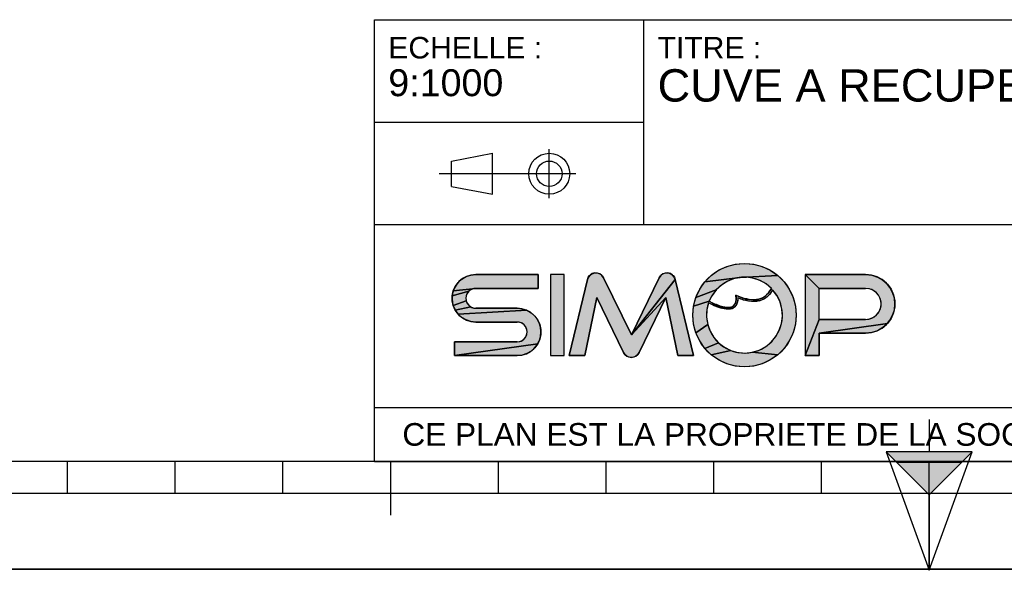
# Model space of a CAD drawing. Header units: millimetres. Extents: x 0 to 297, y 0 to 210.
# Tile 2 of 35: x 64 to 155, y 0 to 51. Entities that reach past the tile are written whole.
import ezdxf

# ---------------------------------------------------------------- set-up
doc = ezdxf.new("R2010")
doc.units = ezdxf.units.MM
doc.header["$LTSCALE"] = 16.335
doc.layers.get('0').update_dxf_attribs({"linetype": 'CONTINUOUS'})
doc.styles.get("Standard").update_dxf_attribs({"font": 'arial.ttf'})

# ---------------------------------------------------------------- blocks, each defined once
blk = doc.blocks.new('MARGEA4_BL0', base_point=(148.514, 105.014))
at = {"color": 7, "linetype": 'Continuous'}
for p, q in [((287.014, 10.014), (10.014, 10.014)), ((68.514, 7.014), (68.514, 10.014)), ((78.514, 7.014), (78.514, 10.014)), ((88.514, 7.014), (88.514, 10.014)), ((98.514, 5.014), (98.514, 10.014)), ((108.514, 7.014), (108.514, 10.014)), ((118.514, 7.014), (118.514, 10.014)), ((128.514, 7.014), (128.514, 10.014)), ((138.514, 7.014), (138.514, 10.014)), ((148.514, 0.014), (148.514, 10.014)), ((248.514, 7.014), (48.514, 7.014)), ((297.014, 0.014), (0.014, 0.014)), ((297.014, 0.014), (0.014, 0.014))]:
    blk.add_line(p, q, dxfattribs=at)
blk = doc.blocks.new('REPERE_ORIENTATION_BL1', base_point=(148.516, 6.898))
at = {"color": 7, "linetype": 'Continuous'}
for p, q in [((148.516, 13.898), (148.516, 10.898)), ((148.516, 6.898), (144.516, 10.898)), ((152.516, 10.898), (144.516, 10.898)), ((144.516, 10.898), (148.516, -0.102)), ((148.516, 6.898), (152.516, 10.898)), ((148.516, -0.102), (152.516, 10.898)), ((151.516, 9.898), (145.516, 9.898)), ((148.516, 6.898), (148.516, -0.102))]:
    blk.add_line(p, q, dxfattribs=at)
blk.add_solid([(144.516, 10.898), (148.516, 6.898), (152.516, 10.898)], dxfattribs=at)
blk = doc.blocks.new('ISO_BL3', base_point=(109.359, 36.711))
at = {"color": 2, "linetype": 'Continuous'}
for p, q in [((104.158, 37.894), (107.956, 38.612)), ((107.956, 34.81), (107.956, 38.612)), ((113.239, 34.434), (113.239, 38.988)), ((104.158, 35.528), (104.158, 37.894)), ((115.7, 36.711), (103.019, 36.711)), ((104.158, 35.528), (107.956, 34.81))]:
    blk.add_line(p, q, dxfattribs=at)
for radius in [1.901, 1.183]:
    blk.add_circle((113.239, 36.711), radius, dxfattribs=at)
blk = doc.blocks.new('LOGO-SIMOP-2009_BL4', base_point=(124.77, 23.589))
at = {"linetype": 'Continuous'}
for points in [[(131.363, 28.389), (132.197, 28.316), (133.005, 28.1), (133.763, 27.746), (134.449, 27.266), (130.961, 27.086), (127.686, 26.675), (128.278, 27.266), (128.963, 27.746), (129.722, 28.1), (130.53, 28.316)], [(117.578, 27.509), (117.792, 27.474), (117.99, 27.382), (118.155, 27.24), (118.276, 27.059), (120.86, 21.749), (124.06, 25.217), (121.579, 20.119), (121.455, 19.934), (121.284, 19.791), (121.08, 19.7), (120.86, 19.669), (120.639, 19.7), (120.436, 19.791), (120.265, 19.934), (120.141, 20.119), (117.66, 25.217), (116.54, 19.829), (115.1, 19.829), (116.778, 26.894), (116.857, 27.097), (116.987, 27.271), (117.16, 27.404), (117.362, 27.485)], [(123.927, 27.474), (124.142, 27.509), (124.358, 27.485), (124.56, 27.404), (124.732, 27.271), (124.863, 27.097), (124.941, 26.894), (120.86, 21.749), (123.444, 27.059), (123.565, 27.24), (123.73, 27.382)], [(105.954, 27.301), (106.412, 27.349), (112.22, 27.349), (112.22, 26.069), (106.412, 26.069), (104.319, 25.829), (104.507, 26.249), (104.777, 26.621), (105.119, 26.929), (105.517, 27.159)], [(124.06, 25.217), (120.86, 21.749), (124.941, 26.894), (126.62, 19.829), (125.18, 19.829)], [(129.751, 26.718), (129.215, 26.377), (128.749, 25.946), (126.853, 25.231), (127.207, 25.989), (127.686, 26.675), (130.961, 27.086), (130.34, 26.957)], [(131.596, 27.101), (130.961, 27.086), (134.449, 27.266), (135.04, 26.675), (135.52, 25.989), (135.874, 25.231), (136.091, 24.423), (136.163, 23.589), (136.091, 22.756), (135.874, 21.947), (135.52, 21.189), (135.04, 20.504), (134.449, 19.912), (132.075, 20.142), (132.717, 20.34), (133.309, 20.655), (133.83, 21.078), (134.262, 21.592), (134.588, 22.178), (134.798, 22.816), (134.882, 23.482), (134.838, 24.152), (134.668, 24.801), (134.378, 25.407), (133.978, 25.946), (133.719, 25.545), (133.436, 25.258), (133.098, 25.04), (132.731, 24.907), (132.159, 25.009), (132.592, 25.042), (132.968, 25.156), (133.314, 25.364), (133.6, 25.651), (133.861, 26.069), (133.375, 26.478), (132.823, 26.792), (132.224, 27.002)], [(138.292, 26.069), (137.012, 27.349), (142.612, 27.349), (143.177, 27.29), (143.718, 27.114), (144.211, 26.83), (144.633, 26.449), (144.967, 25.989), (145.199, 25.47), (145.317, 24.913), (145.317, 24.345), (145.199, 23.789), (144.967, 23.269), (144.633, 22.809), (138.292, 21.909), (138.292, 19.829), (137.012, 19.829), (138.292, 23.189), (142.612, 23.189), (142.956, 23.231), (143.281, 23.354), (143.567, 23.551), (143.797, 23.811), (143.958, 24.119), (144.041, 24.456), (144.041, 24.803), (143.958, 25.14), (143.797, 25.447), (143.567, 25.707), (143.281, 25.904), (142.956, 26.027), (142.612, 26.069)], [(105.952, 25.946), (105.761, 25.8), (104.224, 25.379), (104.319, 25.829), (106.412, 26.069), (106.174, 26.038)], [(105.523, 25.387), (105.492, 25.149), (105.523, 24.911), (104.319, 24.469), (104.224, 24.919), (104.224, 25.379), (105.761, 25.8), (105.615, 25.609)], [(128.368, 25.438), (128.084, 24.869), (126.636, 24.423), (126.853, 25.231), (128.749, 25.946)], [(105.761, 24.499), (105.952, 24.352), (104.507, 24.049), (104.319, 24.469), (105.523, 24.911), (105.615, 24.689)], [(128.084, 24.869), (128.432, 24.7), (128.441, 24.519), (128.029, 24.718), (127.876, 24.064), (127.849, 23.394), (127.95, 22.73), (126.853, 21.947), (126.636, 22.756), (126.563, 23.589), (126.636, 24.423)], [(128.738, 24.565), (129.026, 24.456), (129.312, 24.368), (129.161, 24.244), (128.799, 24.369), (128.441, 24.519), (128.432, 24.7)], [(131.146, 25.202), (131.682, 25.062), (131.315, 24.983), (130.744, 25.179), (130.717, 24.821), (130.631, 24.565), (130.48, 24.354), (130.273, 24.213), (130.001, 24.3), (130.178, 24.346), (130.347, 24.448), (130.481, 24.62), (130.552, 24.815), (130.583, 25.063), (130.563, 25.429)], [(132.159, 25.009), (132.731, 24.907), (132.312, 24.85), (131.842, 24.874), (131.315, 24.983), (131.682, 25.062)], [(111.553, 23.809), (111.895, 23.501), (112.165, 23.129), (112.352, 22.709), (112.448, 22.259), (112.448, 21.799), (112.352, 21.349), (112.165, 20.929), (104.452, 19.829), (104.452, 21.109), (110.26, 21.109), (110.498, 21.14), (110.72, 21.232), (110.91, 21.379), (111.057, 21.569), (111.148, 21.791), (111.18, 22.029), (111.148, 22.267), (111.057, 22.489), (110.91, 22.68), (110.72, 22.826), (110.498, 22.918), (110.26, 22.949), (106.412, 22.949), (105.954, 22.997), (105.517, 23.139), (105.119, 23.369), (104.777, 23.677), (111.155, 24.039)], [(110.717, 24.181), (111.155, 24.039), (104.777, 23.677), (104.507, 24.049), (105.952, 24.352), (106.174, 24.26), (106.412, 24.229), (110.26, 24.229)], [(129.788, 24.29), (130.001, 24.3), (130.273, 24.213), (130.034, 24.143), (129.77, 24.13), (129.472, 24.167), (129.161, 24.244), (129.312, 24.368), (129.552, 24.315)], [(128.175, 22.098), (128.516, 21.52), (128.961, 21.017), (127.686, 20.504), (127.207, 21.189), (126.853, 21.947), (127.95, 22.73)], [(143.177, 21.969), (142.612, 21.909), (138.292, 21.909), (144.633, 22.809), (144.211, 22.429), (143.718, 22.144)], [(110.717, 19.877), (110.26, 19.829), (104.452, 19.829), (112.165, 20.929), (111.895, 20.557), (111.553, 20.249), (111.155, 20.019)], [(129.493, 20.607), (130.093, 20.307), (128.278, 19.912), (127.686, 20.504), (128.961, 21.017)], [(131.408, 20.069), (132.075, 20.142), (134.449, 19.912), (133.763, 19.432), (133.005, 19.079), (132.197, 18.862), (131.363, 18.789), (130.53, 18.862), (129.722, 19.079), (128.963, 19.432), (128.278, 19.912), (130.093, 20.307), (130.739, 20.125)]]:
    blk.add_hatch(color=2, dxfattribs=at).paths.add_polyline_path(points)
at = {"color": 2, "linetype": 'Continuous'}
for p, q in [((130.53, 28.316), (131.363, 28.389)), ((131.363, 28.389), (132.197, 28.316)), ((117.16, 27.404), (117.362, 27.485)), ((117.362, 27.485), (117.578, 27.509)), ((117.578, 27.509), (117.792, 27.474)), ((117.792, 27.474), (117.99, 27.382)), ((123.73, 27.382), (123.927, 27.474)), ((123.927, 27.474), (124.142, 27.509)), ((124.142, 27.509), (124.358, 27.485)), ((124.358, 27.485), (124.56, 27.404)), ((128.278, 27.266), (128.963, 27.746)), ((128.963, 27.746), (129.722, 28.1)), ((129.722, 28.1), (130.53, 28.316)), ((132.197, 28.316), (133.005, 28.1)), ((133.005, 28.1), (133.763, 27.746)), ((133.763, 27.746), (134.449, 27.266)), ((104.507, 26.249), (104.777, 26.621)), ((104.777, 26.621), (105.119, 26.929)), ((105.119, 26.929), (105.517, 27.159)), ((105.517, 27.159), (105.954, 27.301)), ((105.954, 27.301), (106.412, 27.349)), ((116.778, 26.894), (116.857, 27.097)), ((116.857, 27.097), (116.987, 27.271)), ((116.987, 27.271), (117.16, 27.404)), ((117.99, 27.382), (118.155, 27.24)), ((118.155, 27.24), (118.276, 27.059)), ((124.941, 26.894), (120.86, 21.749)), ((123.444, 27.059), (123.565, 27.24)), ((123.565, 27.24), (123.73, 27.382)), ((124.56, 27.404), (124.732, 27.271)), ((124.732, 27.271), (124.863, 27.097)), ((124.863, 27.097), (124.941, 26.894)), ((127.207, 25.989), (127.686, 26.675)), ((127.686, 26.675), (128.278, 27.266)), ((130.961, 27.086), (127.686, 26.675)), ((129.751, 26.718), (129.215, 26.377)), ((130.34, 26.957), (129.751, 26.718)), ((130.961, 27.086), (130.34, 26.957)), ((134.449, 27.266), (130.961, 27.086)), ((131.596, 27.101), (130.961, 27.086)), ((132.224, 27.002), (131.596, 27.101)), ((132.823, 26.792), (132.224, 27.002)), ((133.375, 26.478), (132.823, 26.792)), ((134.449, 27.266), (135.04, 26.675)), ((135.04, 26.675), (135.52, 25.989)), ((138.292, 26.069), (137.012, 27.349)), ((142.612, 27.349), (143.177, 27.29)), ((143.177, 27.29), (143.718, 27.114)), ((143.718, 27.114), (144.211, 26.83)), ((144.211, 26.83), (144.633, 26.449)), ((104.224, 25.379), (104.319, 25.829)), ((105.761, 25.8), (104.224, 25.379)), ((104.319, 25.829), (104.507, 26.249)), ((106.412, 26.069), (104.319, 25.829)), ((105.615, 25.609), (105.523, 25.387)), ((105.761, 25.8), (105.615, 25.609)), ((105.952, 25.946), (105.761, 25.8)), ((106.174, 26.038), (105.952, 25.946)), ((106.412, 26.069), (106.174, 26.038)), ((126.853, 25.231), (127.207, 25.989)), ((128.749, 25.946), (126.853, 25.231)), ((128.749, 25.946), (128.368, 25.438)), ((129.215, 26.377), (128.749, 25.946)), ((133.314, 25.364), (133.6, 25.651)), ((133.861, 26.069), (133.375, 26.478)), ((133.6, 25.651), (133.861, 26.069)), ((133.978, 25.946), (133.719, 25.545)), ((134.378, 25.407), (133.978, 25.946)), ((135.52, 25.989), (135.874, 25.231)), ((142.956, 26.027), (142.612, 26.069)), ((143.281, 25.904), (142.956, 26.027)), ((143.567, 25.707), (143.281, 25.904)), ((143.797, 25.447), (143.567, 25.707)), ((144.633, 26.449), (144.967, 25.989)), ((144.967, 25.989), (145.199, 25.47)), ((104.224, 24.919), (104.224, 25.379)), ((104.319, 24.469), (104.224, 24.919)), ((105.523, 24.911), (104.319, 24.469)), ((105.523, 25.387), (105.492, 25.149)), ((105.492, 25.149), (105.523, 24.911)), ((105.523, 24.911), (105.615, 24.689)), ((105.615, 24.689), (105.761, 24.499)), ((124.06, 25.217), (120.86, 21.749)), ((126.636, 24.423), (126.853, 25.231)), ((128.084, 24.869), (126.636, 24.423)), ((128.029, 24.718), (127.876, 24.064)), ((128.441, 24.519), (128.029, 24.718)), ((128.368, 25.438), (128.084, 24.869)), ((128.084, 24.869), (128.432, 24.7)), ((128.432, 24.7), (128.738, 24.565)), ((128.432, 24.7), (128.441, 24.519)), ((130.481, 24.62), (130.552, 24.815)), ((130.552, 24.815), (130.583, 25.063)), ((130.583, 25.063), (130.563, 25.429)), ((130.563, 25.429), (131.146, 25.202)), ((130.717, 24.821), (130.631, 24.565)), ((130.744, 25.179), (130.717, 24.821)), ((131.315, 24.983), (130.744, 25.179)), ((131.146, 25.202), (131.682, 25.062)), ((131.682, 25.062), (131.315, 24.983)), ((131.842, 24.874), (131.315, 24.983)), ((131.682, 25.062), (132.159, 25.009)), ((132.312, 24.85), (131.842, 24.874)), ((132.159, 25.009), (132.592, 25.042)), ((132.731, 24.907), (132.159, 25.009)), ((132.731, 24.907), (132.312, 24.85)), ((132.592, 25.042), (132.968, 25.156)), ((133.098, 25.04), (132.731, 24.907)), ((132.968, 25.156), (133.314, 25.364)), ((133.436, 25.258), (133.098, 25.04)), ((133.719, 25.545), (133.436, 25.258)), ((134.668, 24.801), (134.378, 25.407)), ((134.838, 24.152), (134.668, 24.801)), ((135.874, 25.231), (136.091, 24.423)), ((143.958, 25.14), (143.797, 25.447)), ((144.041, 24.803), (143.958, 25.14)), ((144.041, 24.456), (144.041, 24.803)), ((145.199, 25.47), (145.317, 24.913)), ((145.317, 24.913), (145.317, 24.345)), ((104.507, 24.049), (104.319, 24.469)), ((105.952, 24.352), (104.507, 24.049)), ((104.777, 23.677), (104.507, 24.049)), ((111.155, 24.039), (104.777, 23.677)), ((105.761, 24.499), (105.952, 24.352)), ((105.952, 24.352), (106.174, 24.26)), ((106.174, 24.26), (106.412, 24.229)), ((110.26, 24.229), (110.717, 24.181)), ((110.717, 24.181), (111.155, 24.039)), ((111.155, 24.039), (111.553, 23.809)), ((111.553, 23.809), (111.895, 23.501)), ((126.563, 23.589), (126.636, 24.423)), ((127.876, 24.064), (127.849, 23.394)), ((128.799, 24.369), (128.441, 24.519)), ((128.738, 24.565), (129.026, 24.456)), ((129.161, 24.244), (128.799, 24.369)), ((129.026, 24.456), (129.312, 24.368)), ((129.312, 24.368), (129.161, 24.244)), ((129.472, 24.167), (129.161, 24.244)), ((129.312, 24.368), (129.552, 24.315)), ((129.77, 24.13), (129.472, 24.167)), ((129.552, 24.315), (129.788, 24.29)), ((130.034, 24.143), (129.77, 24.13)), ((129.788, 24.29), (130.001, 24.3)), ((130.001, 24.3), (130.178, 24.346)), ((130.273, 24.213), (130.001, 24.3)), ((130.273, 24.213), (130.034, 24.143)), ((130.178, 24.346), (130.347, 24.448)), ((130.48, 24.354), (130.273, 24.213)), ((130.347, 24.448), (130.481, 24.62)), ((130.631, 24.565), (130.48, 24.354)), ((134.882, 23.482), (134.838, 24.152)), ((136.091, 24.423), (136.163, 23.589)), ((143.567, 23.551), (143.797, 23.811)), ((143.797, 23.811), (143.958, 24.119)), ((143.958, 24.119), (144.041, 24.456)), ((145.199, 23.789), (144.967, 23.269)), ((145.317, 24.345), (145.199, 23.789)), ((105.119, 23.369), (104.777, 23.677)), ((105.517, 23.139), (105.119, 23.369)), ((105.954, 22.997), (105.517, 23.139)), ((106.412, 22.949), (105.954, 22.997)), ((110.498, 22.918), (110.26, 22.949)), ((110.72, 22.826), (110.498, 22.918)), ((111.895, 23.501), (112.165, 23.129)), ((112.165, 23.129), (112.352, 22.709)), ((126.636, 22.756), (126.563, 23.589)), ((127.849, 23.394), (127.95, 22.73)), ((134.798, 22.816), (134.882, 23.482)), ((136.163, 23.589), (136.091, 22.756)), ((138.292, 23.189), (137.012, 19.829)), ((142.612, 23.189), (142.956, 23.231)), ((142.956, 23.231), (143.281, 23.354)), ((143.281, 23.354), (143.567, 23.551)), ((144.967, 23.269), (144.633, 22.809)), ((110.91, 22.68), (110.72, 22.826)), ((111.057, 22.489), (110.91, 22.68)), ((111.148, 22.267), (111.057, 22.489)), ((111.18, 22.029), (111.148, 22.267)), ((111.148, 21.791), (111.18, 22.029)), ((112.352, 22.709), (112.448, 22.259)), ((112.448, 22.259), (112.448, 21.799)), ((126.853, 21.947), (126.636, 22.756)), ((127.95, 22.73), (126.853, 21.947)), ((127.207, 21.189), (126.853, 21.947)), ((127.95, 22.73), (128.175, 22.098)), ((128.175, 22.098), (128.516, 21.52)), ((134.262, 21.592), (134.588, 22.178)), ((134.588, 22.178), (134.798, 22.816)), ((135.874, 21.947), (135.52, 21.189)), ((136.091, 22.756), (135.874, 21.947)), ((144.633, 22.809), (138.292, 21.909)), ((143.177, 21.969), (142.612, 21.909)), ((143.718, 22.144), (143.177, 21.969)), ((144.211, 22.429), (143.718, 22.144)), ((144.633, 22.809), (144.211, 22.429)), ((110.26, 21.109), (110.498, 21.14)), ((110.498, 21.14), (110.72, 21.232)), ((110.72, 21.232), (110.91, 21.379)), ((110.91, 21.379), (111.057, 21.569)), ((111.057, 21.569), (111.148, 21.791)), ((112.352, 21.349), (112.165, 20.929)), ((112.448, 21.799), (112.352, 21.349)), ((127.686, 20.504), (127.207, 21.189)), ((128.516, 21.52), (128.961, 21.017)), ((133.309, 20.655), (133.83, 21.078)), ((133.83, 21.078), (134.262, 21.592)), ((135.52, 21.189), (135.04, 20.504)), ((112.165, 20.929), (104.452, 19.829)), ((111.553, 20.249), (111.155, 20.019)), ((111.895, 20.557), (111.553, 20.249)), ((112.165, 20.929), (111.895, 20.557)), ((120.265, 19.934), (120.141, 20.119)), ((121.579, 20.119), (121.455, 19.934)), ((128.961, 21.017), (127.686, 20.504)), ((128.278, 19.912), (127.686, 20.504)), ((130.093, 20.307), (128.278, 19.912)), ((128.961, 21.017), (129.493, 20.607)), ((129.493, 20.607), (130.093, 20.307)), ((130.093, 20.307), (130.739, 20.125)), ((130.739, 20.125), (131.408, 20.069)), ((131.408, 20.069), (132.075, 20.142)), ((132.075, 20.142), (132.717, 20.34)), ((134.449, 19.912), (132.075, 20.142)), ((132.717, 20.34), (133.309, 20.655)), ((135.04, 20.504), (134.449, 19.912)), ((110.717, 19.877), (110.26, 19.829)), ((111.155, 20.019), (110.717, 19.877)), ((120.436, 19.791), (120.265, 19.934)), ((120.639, 19.7), (120.436, 19.791)), ((120.86, 19.669), (120.639, 19.7)), ((121.08, 19.7), (120.86, 19.669)), ((121.284, 19.791), (121.08, 19.7)), ((121.455, 19.934), (121.284, 19.791)), ((128.963, 19.432), (128.278, 19.912)), ((129.722, 19.079), (128.963, 19.432)), ((133.763, 19.432), (133.005, 19.079)), ((134.449, 19.912), (133.763, 19.432)), ((130.53, 18.862), (129.722, 19.079)), ((131.363, 18.789), (130.53, 18.862)), ((132.197, 18.862), (131.363, 18.789)), ((133.005, 19.079), (132.197, 18.862))]:
    blk.add_line(p, q, dxfattribs=at)
at = {"color": 7, "linetype": 'Continuous'}
for p, q in [((112.22, 27.349), (106.412, 27.349)), ((112.22, 26.069), (112.22, 27.349)), ((113.34, 27.349), (113.34, 19.829)), ((114.62, 27.349), (113.34, 27.349)), ((114.62, 19.829), (114.62, 27.349)), ((116.778, 26.894), (115.1, 19.829)), ((120.86, 21.749), (118.276, 27.059)), ((123.444, 27.059), (120.86, 21.749)), ((126.62, 19.829), (124.941, 26.894)), ((142.612, 27.349), (137.012, 27.349)), ((137.012, 27.349), (137.012, 19.829)), ((106.412, 26.069), (112.22, 26.069)), ((138.292, 26.069), (142.612, 26.069)), ((138.292, 23.189), (138.292, 26.069)), ((116.54, 19.829), (117.66, 25.217)), ((117.66, 25.217), (120.141, 20.119)), ((121.579, 20.119), (124.06, 25.217)), ((124.06, 25.217), (125.18, 19.829)), ((110.26, 24.229), (106.412, 24.229)), ((106.412, 22.949), (110.26, 22.949)), ((142.612, 23.189), (138.292, 23.189)), ((104.452, 21.109), (104.452, 19.829)), ((110.26, 21.109), (104.452, 21.109)), ((138.292, 21.909), (142.612, 21.909)), ((138.292, 19.829), (138.292, 21.909)), ((104.452, 19.829), (110.26, 19.829)), ((113.34, 19.829), (114.62, 19.829)), ((115.1, 19.829), (116.54, 19.829)), ((125.18, 19.829), (126.62, 19.829)), ((137.012, 19.829), (138.292, 19.829))]:
    blk.add_line(p, q, dxfattribs=at)
at = {"color": 2, "linetype": 'Continuous'}
for points in [[(131.363, 28.389), (132.197, 28.316), (133.005, 28.1), (133.763, 27.746), (134.449, 27.266), (130.961, 27.086), (127.686, 26.675), (128.278, 27.266), (128.963, 27.746), (129.722, 28.1), (130.53, 28.316), (131.363, 28.389)], [(117.578, 27.509), (117.792, 27.474), (117.99, 27.382), (118.155, 27.24), (118.276, 27.059), (120.86, 21.749), (124.06, 25.217), (121.579, 20.119), (121.455, 19.934), (121.284, 19.791), (121.08, 19.7), (120.86, 19.669), (120.639, 19.7), (120.436, 19.791), (120.265, 19.934), (120.141, 20.119), (117.66, 25.217), (116.54, 19.829), (115.1, 19.829), (116.778, 26.894), (116.857, 27.097), (116.987, 27.271), (117.16, 27.404), (117.362, 27.485), (117.578, 27.509)], [(123.927, 27.474), (124.142, 27.509), (124.358, 27.485), (124.56, 27.404), (124.732, 27.271), (124.863, 27.097), (124.941, 26.894), (120.86, 21.749), (123.444, 27.059), (123.565, 27.24), (123.73, 27.382), (123.927, 27.474)], [(105.954, 27.301), (106.412, 27.349), (112.22, 27.349), (112.22, 26.069), (106.412, 26.069), (104.319, 25.829), (104.507, 26.249), (104.777, 26.621), (105.119, 26.929), (105.517, 27.159), (105.954, 27.301)], [(124.06, 25.217), (120.86, 21.749), (124.941, 26.894), (126.62, 19.829), (125.18, 19.829), (124.06, 25.217)], [(129.751, 26.718), (129.215, 26.377), (128.749, 25.946), (126.853, 25.231), (127.207, 25.989), (127.686, 26.675), (130.961, 27.086), (130.34, 26.957), (129.751, 26.718)], [(131.596, 27.101), (130.961, 27.086), (134.449, 27.266), (135.04, 26.675), (135.52, 25.989), (135.874, 25.231), (136.091, 24.423), (136.163, 23.589), (136.091, 22.756), (135.874, 21.947), (135.52, 21.189), (135.04, 20.504), (134.449, 19.912), (132.075, 20.142), (132.717, 20.34), (133.309, 20.655), (133.83, 21.078), (134.262, 21.592), (134.588, 22.178), (134.798, 22.816), (134.882, 23.482), (134.838, 24.152), (134.668, 24.801), (134.378, 25.407), (133.978, 25.946), (133.719, 25.545), (133.436, 25.258), (133.098, 25.04), (132.731, 24.907), (132.159, 25.009), (132.592, 25.042), (132.968, 25.156), (133.314, 25.364), (133.6, 25.651), (133.861, 26.069), (133.375, 26.478), (132.823, 26.792), (132.224, 27.002), (131.596, 27.101)], [(138.292, 26.069), (137.012, 27.349), (142.612, 27.349), (143.177, 27.29), (143.718, 27.114), (144.211, 26.83), (144.633, 26.449), (144.967, 25.989), (145.199, 25.47), (145.317, 24.913), (145.317, 24.345), (145.199, 23.789), (144.967, 23.269), (144.633, 22.809), (138.292, 21.909), (138.292, 19.829), (137.012, 19.829), (138.292, 23.189), (142.612, 23.189), (142.956, 23.231), (143.281, 23.354), (143.567, 23.551), (143.797, 23.811), (143.958, 24.119), (144.041, 24.456), (144.041, 24.803), (143.958, 25.14), (143.797, 25.447), (143.567, 25.707), (143.281, 25.904), (142.956, 26.027), (142.612, 26.069), (138.292, 26.069)], [(105.952, 25.946), (105.761, 25.8), (104.224, 25.379), (104.319, 25.829), (106.412, 26.069), (106.174, 26.038), (105.952, 25.946)], [(105.523, 25.387), (105.492, 25.149), (105.523, 24.911), (104.319, 24.469), (104.224, 24.919), (104.224, 25.379), (105.761, 25.8), (105.615, 25.609), (105.523, 25.387)], [(128.368, 25.438), (128.084, 24.869), (126.636, 24.423), (126.853, 25.231), (128.749, 25.946), (128.368, 25.438)], [(105.761, 24.499), (105.952, 24.352), (104.507, 24.049), (104.319, 24.469), (105.523, 24.911), (105.615, 24.689), (105.761, 24.499)], [(128.084, 24.869), (128.432, 24.7), (128.441, 24.519), (128.029, 24.718), (127.876, 24.064), (127.849, 23.394), (127.95, 22.73), (126.853, 21.947), (126.636, 22.756), (126.563, 23.589), (126.636, 24.423), (128.084, 24.869)], [(128.738, 24.565), (129.026, 24.456), (129.312, 24.368), (129.161, 24.244), (128.799, 24.369), (128.441, 24.519), (128.432, 24.7), (128.738, 24.565)], [(131.146, 25.202), (131.682, 25.062), (131.315, 24.983), (130.744, 25.179), (130.717, 24.821), (130.631, 24.565), (130.48, 24.354), (130.273, 24.213), (130.001, 24.3), (130.178, 24.346), (130.347, 24.448), (130.481, 24.62), (130.552, 24.815), (130.583, 25.063), (130.563, 25.429), (131.146, 25.202)], [(132.159, 25.009), (132.731, 24.907), (132.312, 24.85), (131.842, 24.874), (131.315, 24.983), (131.682, 25.062), (132.159, 25.009)], [(111.553, 23.809), (111.895, 23.501), (112.165, 23.129), (112.352, 22.709), (112.448, 22.259), (112.448, 21.799), (112.352, 21.349), (112.165, 20.929), (104.452, 19.829), (104.452, 21.109), (110.26, 21.109), (110.498, 21.14), (110.72, 21.232), (110.91, 21.379), (111.057, 21.569), (111.148, 21.791), (111.18, 22.029), (111.148, 22.267), (111.057, 22.489), (110.91, 22.68), (110.72, 22.826), (110.498, 22.918), (110.26, 22.949), (106.412, 22.949), (105.954, 22.997), (105.517, 23.139), (105.119, 23.369), (104.777, 23.677), (111.155, 24.039), (111.553, 23.809)], [(110.717, 24.181), (111.155, 24.039), (104.777, 23.677), (104.507, 24.049), (105.952, 24.352), (106.174, 24.26), (106.412, 24.229), (110.26, 24.229), (110.717, 24.181)], [(129.788, 24.29), (130.001, 24.3), (130.273, 24.213), (130.034, 24.143), (129.77, 24.13), (129.472, 24.167), (129.161, 24.244), (129.312, 24.368), (129.552, 24.315), (129.788, 24.29)], [(128.175, 22.098), (128.516, 21.52), (128.961, 21.017), (127.686, 20.504), (127.207, 21.189), (126.853, 21.947), (127.95, 22.73), (128.175, 22.098)], [(143.177, 21.969), (142.612, 21.909), (138.292, 21.909), (144.633, 22.809), (144.211, 22.429), (143.718, 22.144), (143.177, 21.969)], [(110.717, 19.877), (110.26, 19.829), (104.452, 19.829), (112.165, 20.929), (111.895, 20.557), (111.553, 20.249), (111.155, 20.019), (110.717, 19.877)], [(129.493, 20.607), (130.093, 20.307), (128.278, 19.912), (127.686, 20.504), (128.961, 21.017), (129.493, 20.607)], [(131.408, 20.069), (132.075, 20.142), (134.449, 19.912), (133.763, 19.432), (133.005, 19.079), (132.197, 18.862), (131.363, 18.789), (130.53, 18.862), (129.722, 19.079), (128.963, 19.432), (128.278, 19.912), (130.093, 20.307), (130.739, 20.125), (131.408, 20.069)]]:
    blk.add_lwpolyline(points, dxfattribs=at)
at = {"color": 7, "linetype": 'Continuous'}
blk.add_circle((131.363, 23.589), 4.8, dxfattribs=at)
for centre, radius, start, end in [((117.556, 26.709), 0.8, 25.94945, 166.63548), ((124.163, 26.709), 0.8, 13.36452, 154.05055), ((106.412, 25.149), 2.2, 90, 270), ((131.363, 23.589), 3.52, 44.79283, 158.67631), ((142.612, 24.629), 2.72, 270, 90), ((106.412, 25.149), 0.92, 90, 270), ((131.363, 23.589), 3.52, 161.30052, 42.02671), ((142.612, 24.629), 1.44, 270, 90), ((110.26, 22.029), 2.2, 270, 90), ((110.26, 22.029), 0.92, 270, 90), ((120.86, 20.469), 0.8, 205.94945, 334.05055)]:
    blk.add_arc(centre, radius, start, end, dxfattribs=at)
blk.add_open_spline([(133.861, 26.069), (133.691, 25.725), (133.278, 25.242), (132.495, 24.966), (131.587, 25.038), (130.914, 25.273), (130.563, 25.429)], degree=3, dxfattribs=at)
for points, knots in [([(133.978, 25.946), (133.742, 25.491), (133.106, 24.892), (131.957, 24.786), (131.132, 25.023), (130.744, 25.179)], [0, 0, 0, 0, 0.345264, 0.703638, 1, 1, 1, 1]), ([(130.744, 25.179), (130.749, 25.009), (130.71, 24.645), (130.441, 24.241), (129.948, 24.097), (129.39, 24.163), (128.75, 24.373), (128.275, 24.593), (128.029, 24.718)], [0, 0, 0, 0, 0.118516, 0.29564, 0.472763, 0.649887, 0.82701, 1, 1, 1, 1]), ([(130.563, 25.429), (130.59, 25.221), (130.59, 24.88), (130.467, 24.544), (130.244, 24.35), (129.836, 24.25), (129.149, 24.376), (128.458, 24.678), (128.084, 24.869)], [0, 0, 0, 0, 0.125, 0.25, 0.375, 0.5, 0.75, 1, 1, 1, 1])]:
    blk.add_open_spline(points, degree=3, knots=knots, dxfattribs=at)
at = {"color": 2, "linetype": 'Continuous'}
for points in [[(113.34, 19.829), (113.34, 27.349), (114.62, 19.829), (114.62, 27.349)], [(138.292, 23.189), (137.012, 19.829), (138.292, 26.069), (137.012, 27.349)]]:
    blk.add_solid(points, dxfattribs=at)
blk = doc.blocks.new('*T6')
at = {"color": 2, "linetype": 'Continuous'}
for p, q in [((0, 0), (0, 41)), ((0, 41), (190, 41)), ((25, 22), (25, 41)), ((170, 5), (170, 41)), ((190, 0), (190, 41)), ((0, 31.5), (25, 31.5)), ((0, 22), (190, 22)), ((110, 5), (110, 22)), ((170, 15), (190, 15)), ((0, 5), (190, 5)), ((0, 0), (190, 0))]:
    blk.add_line(p, q, dxfattribs=at)
at = {"color": 2, "linetype": 'Continuous', "line_spacing_factor": 0.9}
for s, insert, char_height, width, attachment_point in [('ECHELLE :\\P\\H2.5;9:1000', (1.28, 39.4), 2, 28.52045, 1), ("TITRE :\\P\\H3.0;CUVE A RECUPERATION D'EAU DE PLUIE - TAILLE 17", (26.28, 39.4), 2, 214.50558, 1), ('A4', (180, 34), 5, 17.0632, 2), ('REFERENCE PRODUIT :\\P\\H3.0;CEP3/6408/2317', (111.28, 20.4), 2, 64.13383, 1), ('FR', (180, 20), 3, 11.15242, 2), ('FOLIO :  \\P\\H3.0;1/1', (180, 12.812), 1.5, 17.19703, 2), ('CE PLAN EST LA PROPRIETE DE LA SOCIETE SIMOP ET NE PEUT ETRE REPRODUIT OU COMMUNIQUE SANS SON AUTORISATION', (95, 3.55), 2.1, 368.8974, 2)]:
    blk.add_mtext(s, dxfattribs=dict(at, insert=insert, char_height=char_height, width=width, attachment_point=attachment_point))

msp = doc.modelspace()

# ---------------------------------------------------------------- linework, layer by layer
at = {"color": 7, "linetype": 'Continuous'}
msp.add_line((0, 0), (297, 0), dxfattribs=at)

# ---------------------------------------------------------------- block references
at = {"color": 2, "linetype": 'Continuous'}
for name, p in [('MARGEA4_BL0', (148.514, 105.014)), ('ISO_BL3', (109.359, 36.711)), ('LOGO-SIMOP-2009_BL4', (124.77, 23.589)), ('REPERE_ORIENTATION_BL1', (148.516, 6.898))]:
    msp.add_blockref(name, p, dxfattribs=at)
msp.add_blockref('*T6', (97.014, 10.014))

doc.saveas('drawing.dxf')
